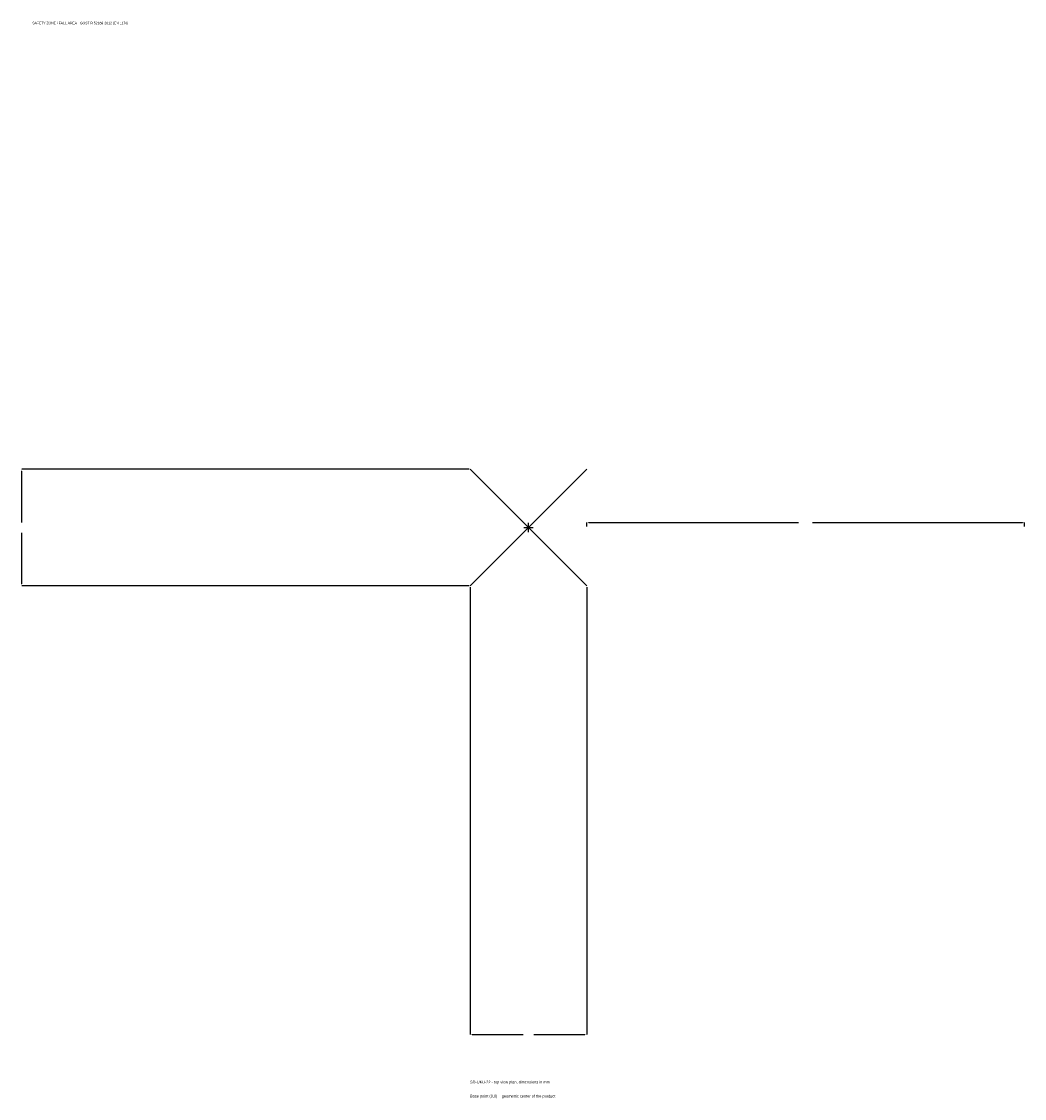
# Model space of a CAD drawing. Extents: x -1737 to 1700, y -1955 to 1733.
import ezdxf

# ---------------------------------------------------------------- set-up
doc = ezdxf.new("R2010")
doc.units = 0
for name, color, linetype in [('GP_MAF_zona_bezopasnosti', 1, 'Continuous'), ('ZSK_DANNYE', 3, 'Continuous'), ('ZSK_KONTUR', 7, 'Continuous'), ('ZSK_RAZMERY', 8, 'Continuous')]:
    doc.layers.add(name, color=color, linetype=linetype)
doc.dimstyles.new('ORION', dxfattribs={"dimtxt": 12, "dimasz": 7.2, "dimexe": 1.25, "dimexo": 3.6, "dimtad": 1, "dimcen": 2.5, "dimazin": 3, "dimtfac": 1, "dimtmove": 0, "dimatfit": 3})

# ---------------------------------------------------------------- blocks, each defined once
blk = doc.blocks.new('_CLOSEDFILLED')
at = {"color": 0, "linetype": 'BYBLOCK'}
blk.add_solid([(-1, 0.16), (0, 0), (-1, -0.16)], dxfattribs=at)
blk = doc.blocks.new('*D1')
for p, q in [((-200, -203.6), (-200, -1736)), ((200, -203.6), (200, -1736)), ((-192.8, -1736), (-18, -1736)), ((18, -1736), (192.8, -1736))]:
    blk.add_line(p, q)
at = {"layer": 'Defpoints'}
for p in [(-200, -200), (200, -200), (-200, -1736)]:
    blk.add_point(p, dxfattribs=at)
at = {"layer": 'ZSK_RAZMERY', "xscale": 7.199999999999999, "yscale": 7.199999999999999, "rotation": 180}
blk.add_blockref('_CLOSEDFILLED', (-200, -1736), dxfattribs=at)
at = {"layer": 'ZSK_RAZMERY', "xscale": 7.199999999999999, "yscale": 7.199999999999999}
blk.add_blockref('_CLOSEDFILLED', (200, -1736), dxfattribs=at)
blk = doc.blocks.new('*D2')
for p, q in [((-203.6, 200), (-1736, 200)), ((-1736, 18), (-1736, 192.8)), ((-1736, -192.8), (-1736, -18)), ((-203.6, -200), (-1736, -200))]:
    blk.add_line(p, q)
at = {"layer": 'Defpoints'}
for p in [(-200, 200), (-1736, -200), (-200, -200)]:
    blk.add_point(p, dxfattribs=at)
at = {"layer": 'ZSK_RAZMERY', "xscale": 7.199999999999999, "yscale": 7.199999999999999}
for p, rotation in [((-1736, 200), 90), ((-1736, -200), 270)]:
    blk.add_blockref('_CLOSEDFILLED', p, dxfattribs=dict(at, rotation=rotation))
blk = doc.blocks.new('*D3')
for p, q in [((200, 3.6), (200, 18)), ((207.2, 18), (926, 18)), ((974, 18), (1692.8, 18)), ((1700, 3.6), (1700, 18))]:
    blk.add_line(p, q)
at = {"layer": 'Defpoints'}
for p in [(200, 18), (200, 0), (1700, 0)]:
    blk.add_point(p, dxfattribs=at)
at = {"layer": 'ZSK_RAZMERY', "xscale": 7.199999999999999, "yscale": 7.199999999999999, "rotation": 180}
blk.add_blockref('_CLOSEDFILLED', (200, 18), dxfattribs=at)
at = {"layer": 'ZSK_RAZMERY', "xscale": 7.199999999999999, "yscale": 7.199999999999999}
blk.add_blockref('_CLOSEDFILLED', (1700, 18), dxfattribs=at)
blk = doc.blocks.new('B1')
at = {"layer": 'ZSK_KONTUR'}
for p, q in [((-200, -200), (200, 200)), ((-200, 200), (200, -200))]:
    blk.add_line(p, q, dxfattribs=at)
at = {"layer": 'ZSK_RAZMERY'}
for p, q in [((-16, 0), (16, 0)), ((0, -16), (0, 16))]:
    blk.add_line(p, q, dxfattribs=at)
at = {"layer": 'GP_MAF_zona_bezopasnosti', "color": 1}
blk.add_text('SAFETY ZONE / FALL AREA - GOST R 52169-2012 (EN 1176)', height=8.4, dxfattribs=at).set_placement((-1700, 1724))
at = {"layer": 'ZSK_RAZMERY'}
dim = blk.add_linear_dim(base=(-1736, -200), p1=(-200, -200), p2=(-200, 200), angle=90, dimstyle='ORION', dxfattribs=at)
dim.commit()
dim.dimension.update_dxf_attribs({"geometry": '*D2', "text_midpoint": (-1736, 0)})
for base, p1, p2, picture, middle in [((200, 18), (200, 0), (1700, 0), '*D3', (950, 18)), ((-200, -1736), (-200, -200), (200, -200), '*D1', (0, -1736))]:
    dim = blk.add_linear_dim(base=base, p1=p1, p2=p2, dimstyle='ORION', dxfattribs=at)
    dim.commit()
    dim.dimension.update_dxf_attribs({"geometry": picture, "text_midpoint": middle})

msp = doc.modelspace()

# ---------------------------------------------------------------- block references
msp.add_blockref('B1', (0, 0))

# ---------------------------------------------------------------- texts
at = {"layer": 'ZSK_DANNYE', "color": 3}
msp.add_text('SD-UKU-22 - top view plan, dimensions in mm', height=9.6, dxfattribs=at).set_placement((-200, -1904))
at = {"layer": 'ZSK_DANNYE', "color": 7}
msp.add_text('Base point (0,0) = geometric center of the product', height=9.6, dxfattribs=at).set_placement((-200, -1952))

doc.saveas('drawing.dxf')
